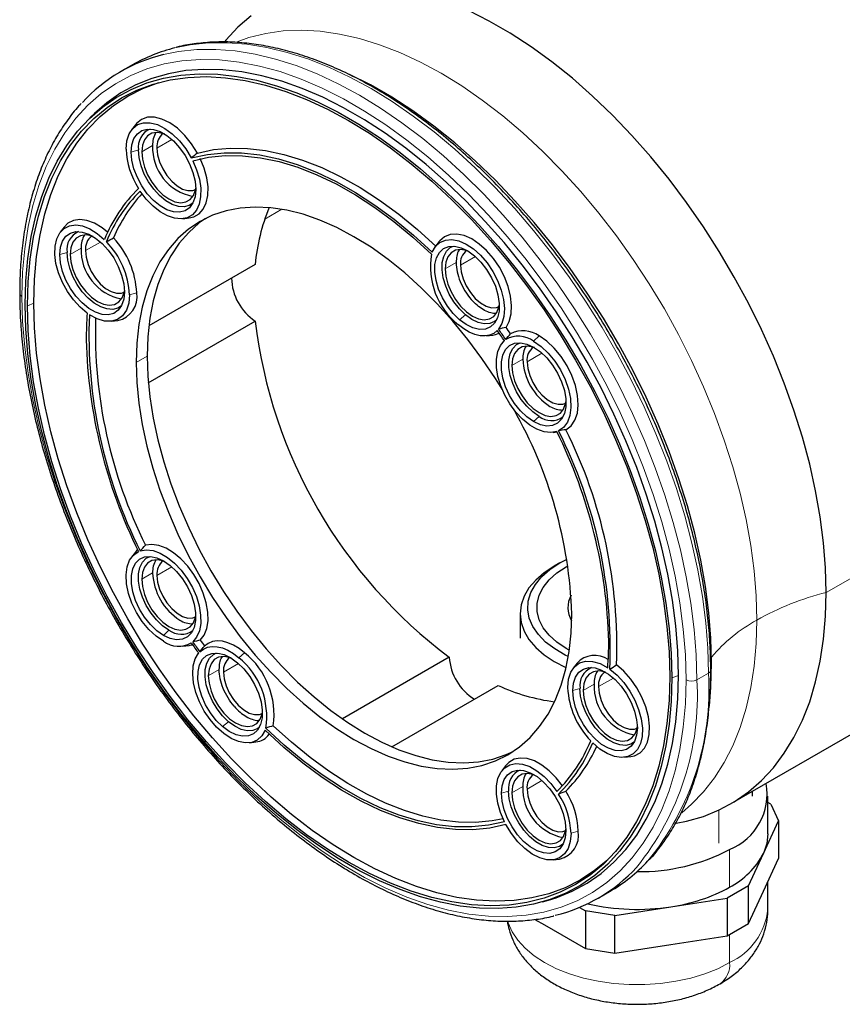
# Model space of a CAD drawing. Header units: millimetres. Extents: x 16 to 581, y 2 to 418.
# Tile 5 of 8: x 367 to 421, y 312 to 375. Entities that reach past the tile are written whole.
import ezdxf

# ---------------------------------------------------------------- set-up
doc = ezdxf.new("R2010")
doc.units = ezdxf.units.MM

msp = doc.modelspace()

# ---------------------------------------------------------------- linework, layer by layer
at = {"color": 7, "linetype": 'Continuous', "lineweight": 25}
for p, q in [((374.495, 372.551), (373.743, 372.117)), ((372.032, 369.398), (371.735, 369.112)), ((374.694, 368.671), (374.441, 368.338)), ((370.056, 362.012), (369.803, 361.679)), ((377.777, 362.559), (378.192, 362.611)), ((394.409, 361.066), (394.156, 360.733)), ((382.472, 359.586), (375.562, 355.598)), ((373.139, 355.899), (373.554, 355.952)), ((375.529, 351.906), (382.472, 355.914)), ((397.492, 354.954), (397.907, 355.006)), ((398.641, 354.668), (398.483, 354.459)), ((401.819, 348.68), (402.079, 348.713)), ((374.694, 340.909), (374.441, 340.576)), ((402.252, 340.205), (402.725, 340.454)), ((402.252, 340.205), (401.899, 340.001)), ((402.677, 339.96), (402.792, 340.025)), ((399.673, 336.898), (399.673, 335.325)), ((377.777, 334.796), (378.192, 334.849)), ((402.871, 334.546), (402.677, 334.653)), ((413.352, 324.548), (431.192, 334.847)), ((378.794, 334.337), (378.768, 334.302)), ((395.076, 334.082), (388.134, 330.074)), ((403.374, 333.69), (403.121, 333.357)), ((391.347, 328.257), (398.256, 332.246)), ((382.104, 328.523), (382.519, 328.575)), ((406.457, 327.577), (406.872, 327.63)), ((398.736, 327.03), (398.483, 326.697)), ((414.773, 325.059), (414.773, 325.368)), ((415.773, 322.609), (415.773, 325.059)), ((415.954, 324.537), (415.773, 324.641)), ((415.954, 324.537), (416.461, 323.445)), ((415.483, 321.339), (416.461, 323.445)), ((416.461, 323.445), (416.461, 320.996)), ((414.506, 319.233), (415.483, 321.339)), ((401.819, 320.918), (402.234, 320.97)), ((415.483, 318.889), (416.461, 320.996)), ((414.506, 319.233), (413.122, 318.434)), ((414.506, 316.783), (414.506, 319.233)), ((415.773, 317.71), (415.773, 319.513)), ((404.74, 318.422), (405.492, 318.856)), ((414.506, 316.783), (415.483, 318.889)), ((401.134, 318.186), (401.53, 318.3)), ((409.473, 317.869), (413.122, 318.434)), ((413.122, 318.434), (413.122, 315.984)), ((403.535, 317.827), (403.934, 317.597)), ((405.824, 317.305), (403.934, 317.597)), ((403.934, 317.597), (403.934, 315.148)), ((405.824, 317.305), (409.473, 317.869)), ((405.824, 314.855), (405.824, 317.305)), ((400.644, 317.047), (401.263, 316.69)), ((401.263, 316.69), (403.934, 315.148)), ((413.122, 315.984), (414.506, 316.783)), ((409.473, 315.42), (413.122, 315.984)), ((405.824, 314.855), (409.473, 315.42)), ((403.934, 315.148), (405.824, 314.855))]:
    msp.add_line(p, q, dxfattribs=at)
at = {"color": 7, "linetype": 'Continuous', "lineweight": 18}
for p, q in [((375.1, 366.907), (375.807, 367.315)), ((377.056, 367.709), (376.09, 367.152)), ((374.887, 367.029), (374.416, 366.893)), ((383.097, 362.541), (384.202, 363.179)), ((372.418, 361.05), (371.452, 360.492)), ((370.249, 360.369), (369.778, 360.233)), ((370.462, 360.247), (371.169, 360.655)), ((396.77, 360.104), (395.804, 359.547)), ((394.814, 359.302), (395.521, 359.71)), ((374.304, 357.621), (374.775, 357.757)), ((368.099, 357.067), (367.675, 356.903)), ((396.122, 356.323), (395.742, 356.002)), ((400.555, 354.607), (400.909, 354.947)), ((401.097, 353.83), (400.131, 353.273)), ((374.746, 353.23), (375.453, 353.638)), ((399.141, 353.028), (399.848, 353.436)), ((400.909, 349.721), (400.555, 349.381)), ((419.566, 338.283), (437.406, 348.582)), ((377.056, 339.947), (376.09, 339.389)), ((375.1, 339.144), (375.807, 339.553)), ((376.867, 335.838), (376.514, 335.497)), ((381.404, 334.048), (381.785, 334.368)), ((379.427, 332.87), (380.134, 333.279)), ((381.383, 333.673), (380.417, 333.115)), ((405.735, 332.728), (404.769, 332.17)), ((409.536, 332.738), (409.96, 332.901)), ((411.162, 332.615), (411.914, 333.049)), ((403.567, 332.048), (403.096, 331.912)), ((403.779, 331.925), (404.486, 332.333)), ((380.735, 329.891), (380.354, 329.571)), ((399.141, 325.265), (399.848, 325.674)), ((401.097, 326.068), (400.131, 325.51)), ((398.929, 325.388), (398.458, 325.252)), ((412.576, 324.144), (412.576, 321.997)), ((402.983, 322.639), (403.455, 322.775)), ((413.283, 319.139), (413.283, 321.589)), ((413.283, 316.077), (413.283, 314.24))]:
    msp.add_line(p, q, dxfattribs=at)
at = {"color": 7, "linetype": 'Continuous', "lineweight": 25, "flags": 128}
for points in [[(419.566, 338.283), (419.523, 339.878), (419.392, 341.516), (419.175, 343.192), (418.872, 344.897), (418.485, 346.626), (418.016, 348.371), (417.465, 350.125), (416.836, 351.88), (416.131, 353.63), (415.353, 355.367), (414.506, 357.084), (413.591, 358.774), (412.615, 360.43), (411.579, 362.046), (410.489, 363.614), (409.35, 365.129), (408.165, 366.583), (406.94, 367.972), (405.679, 369.289), (404.389, 370.529), (403.073, 371.686), (401.739, 372.757), (400.39, 373.737), (399.033, 374.621), (397.673, 375.406), (396.316, 376.088)], [(382.2, 375.733), (381.352, 374.995), (380.574, 374.156), (380.497, 374.062)], [(409.96, 332.901), (409.917, 334.485), (409.787, 336.113), (409.571, 337.777), (409.271, 339.471), (408.886, 341.188), (408.42, 342.921), (407.873, 344.663), (407.248, 346.407), (406.548, 348.145), (405.775, 349.871), (404.933, 351.576), (404.025, 353.255), (403.055, 354.901), (402.026, 356.505), (400.944, 358.063), (399.812, 359.568), (398.635, 361.013), (397.418, 362.392), (396.166, 363.7), (394.884, 364.932), (393.577, 366.082), (392.251, 367.145), (390.912, 368.118), (389.564, 368.996), (388.213, 369.776), (386.865, 370.454), (385.525, 371.028), (384.199, 371.495), (382.893, 371.854), (381.611, 372.102), (380.359, 372.24), (379.142, 372.266), (377.965, 372.18), (376.833, 371.982), (375.75, 371.674), (374.722, 371.257), (373.751, 370.732), (372.843, 370.101), (372.032, 369.398)], [(367.534, 356.985), (367.577, 358.514), (367.706, 359.987), (367.921, 361.397), (368.22, 362.74), (368.603, 364.009), (369.068, 365.2), (369.613, 366.307), (370.236, 367.326), (370.934, 368.252), (371.704, 369.082), (372.543, 369.813), (373.449, 370.442), (374.416, 370.965), (375.441, 371.381), (376.52, 371.688), (377.648, 371.885), (378.821, 371.97), (380.034, 371.945), (381.282, 371.808), (382.559, 371.56), (383.861, 371.202), (385.183, 370.737), (386.518, 370.165), (387.861, 369.489), (389.208, 368.712), (390.551, 367.837), (391.886, 366.867), (393.208, 365.807), (394.51, 364.661), (395.788, 363.433), (397.035, 362.13), (398.248, 360.755), (399.421, 359.315), (400.55, 357.816), (401.629, 356.263), (402.654, 354.663), (403.621, 353.024), (404.526, 351.35), (405.365, 349.65), (406.135, 347.931), (406.833, 346.198), (407.456, 344.461), (408.001, 342.725), (408.466, 340.997), (408.849, 339.286), (409.148, 337.597), (409.363, 335.939), (409.493, 334.317), (409.536, 332.738)], [(367.675, 356.903), (367.72, 358.453), (367.853, 359.945), (368.076, 361.371), (368.386, 362.728), (368.782, 364.007), (369.263, 365.205), (369.826, 366.315), (370.47, 367.334), (371.19, 368.257), (371.986, 369.079), (372.851, 369.797), (373.785, 370.409), (374.781, 370.912), (375.836, 371.302), (376.946, 371.58), (378.105, 371.743), (379.309, 371.791), (380.552, 371.724), (381.829, 371.542), (383.136, 371.245), (384.465, 370.836), (385.812, 370.315), (387.17, 369.685), (388.535, 368.949), (389.899, 368.11), (391.257, 367.172), (392.604, 366.137), (393.933, 365.012), (395.24, 363.8), (396.517, 362.508), (397.761, 361.139), (398.964, 359.701), (400.124, 358.2), (401.233, 356.641), (402.288, 355.032), (403.285, 353.379), (404.218, 351.69), (405.084, 349.972), (405.879, 348.231), (406.6, 346.477), (407.243, 344.715), (407.806, 342.954), (408.287, 341.201), (408.683, 339.464), (408.993, 337.75), (409.216, 336.067), (409.35, 334.421), (409.394, 332.819)], [(412.117, 333.697), (412.073, 335.31), (411.94, 336.968), (411.721, 338.663), (411.415, 340.388), (411.023, 342.137), (410.548, 343.902), (409.991, 345.676), (409.355, 347.452), (408.642, 349.222), (407.855, 350.98), (406.997, 352.717), (406.072, 354.427), (405.084, 356.103), (404.036, 357.737), (402.934, 359.324), (401.781, 360.856), (400.582, 362.327), (399.343, 363.732), (398.068, 365.064), (396.762, 366.319), (395.431, 367.49), (394.081, 368.573), (392.717, 369.564), (391.344, 370.458), (389.968, 371.252), (388.6, 371.941)], [(368.099, 357.067), (368.144, 358.611), (368.277, 360.098), (368.499, 361.52), (368.808, 362.871), (369.202, 364.146), (369.682, 365.34), (370.243, 366.447), (370.884, 367.462), (371.603, 368.381), (372.395, 369.201), (373.258, 369.917), (374.188, 370.527), (375.181, 371.027), (376.219, 371.413)], [(378.722, 366.829), (378.341, 367.433), (377.901, 367.975), (377.421, 368.435), (376.92, 368.795), (376.416, 369.04), (375.929, 369.16), (375.48, 369.152), (375.086, 369.014), (374.762, 368.754), (374.694, 368.671)], [(374.086, 367.084), (374.135, 367.615), (374.279, 368.068), (374.514, 368.426), (374.829, 368.673), (375.211, 368.8), (375.646, 368.801), (376.116, 368.677), (376.602, 368.433), (377.084, 368.078), (377.544, 367.626), (377.962, 367.097), (378.321, 366.51)], [(374.416, 366.893), (374.462, 367.37), (374.597, 367.774), (374.817, 368.086), (375.11, 368.293), (375.465, 368.385), (375.866, 368.36), (376.295, 368.218), (376.733, 367.965), (377.162, 367.612), (377.563, 367.174), (377.917, 366.672), (378.211, 366.126), (378.43, 365.561), (378.566, 365.001), (378.612, 364.471)], [(376.575, 368.068), (376.474, 368.103), (376.1, 368.168), (375.765, 368.119), (375.485, 367.957), (375.275, 367.691), (375.144, 367.335), (375.1, 366.907)], [(376.09, 367.152), (376.133, 366.716), (376.26, 366.257), (376.463, 365.799), (376.731, 365.37), (377.048, 364.995), (377.395, 364.696), (377.753, 364.489), (378.101, 364.387), (378.418, 364.396), (378.596, 364.46)], [(378.722, 366.829), (379.758, 367.049), (380.843, 367.15), (381.971, 367.133), (383.137, 366.997), (384.333, 366.742), (385.554, 366.372), (386.793, 365.887), (388.043, 365.29), (389.298, 364.584), (390.55, 363.773), (391.794, 362.862), (393.022, 361.855), (394.227, 360.757)], [(378.612, 364.471), (378.566, 363.994), (378.43, 363.591), (378.211, 363.279), (377.917, 363.072), (377.563, 362.979), (377.162, 363.004), (376.733, 363.146), (376.295, 363.4), (375.866, 363.753), (375.465, 364.19), (375.11, 364.692), (374.817, 365.238), (374.597, 365.803), (374.462, 366.363), (374.416, 366.893)], [(378.421, 363.572), (378.192, 363.422), (377.857, 363.335), (377.479, 363.359), (377.074, 363.493), (376.66, 363.732), (376.256, 364.065), (375.877, 364.478), (375.543, 364.952), (375.266, 365.467), (375.059, 366), (374.931, 366.529), (374.887, 367.029)], [(375.1, 366.907), (375.144, 366.427), (375.275, 365.92), (375.485, 365.411), (375.765, 364.927), (376.1, 364.49), (376.474, 364.123), (376.867, 363.845), (377.261, 363.669), (377.634, 363.604), (377.97, 363.654), (378.249, 363.816), (378.46, 364.081), (378.591, 364.437), (378.611, 364.541)], [(378.321, 366.51), (379.363, 366.742), (380.455, 366.852), (381.592, 366.841), (382.768, 366.708), (383.975, 366.455), (385.207, 366.082), (386.458, 365.592), (387.72, 364.988), (388.987, 364.272), (390.251, 363.449), (391.506, 362.523), (392.745, 361.5), (393.96, 360.385)], [(378.413, 366.333), (379.445, 366.561), (380.528, 366.67), (381.655, 366.658), (382.82, 366.526), (384.017, 366.275), (385.239, 365.905), (386.478, 365.419), (387.729, 364.82), (388.985, 364.11), (390.238, 363.294), (391.481, 362.377), (392.709, 361.362), (393.913, 360.257)], [(378.413, 366.333), (378.669, 365.728), (378.844, 365.122), (378.932, 364.537), (378.928, 363.995), (378.834, 363.516), (378.652, 363.119), (378.389, 362.819), (378.056, 362.627), (377.664, 362.549), (377.23, 362.59), (376.768, 362.747), (376.297, 363.015), (375.834, 363.383), (375.397, 363.838), (375.001, 364.362)], [(378.192, 362.611), (378.488, 362.684), (378.83, 362.882), (379.102, 363.188), (379.292, 363.592), (379.395, 364.079), (379.406, 364.631), (379.326, 365.229), (379.156, 365.851), (378.904, 366.474)], [(398.503, 351.492), (398.073, 352.181), (397.201, 353.479), (396.277, 354.724), (395.309, 355.91), (394.3, 357.029), (393.258, 358.074), (392.19, 359.039), (391.1, 359.918), (389.998, 360.705), (388.888, 361.396), (387.779, 361.987), (386.676, 362.472), (385.587, 362.851), (384.518, 363.12), (383.476, 363.278), (382.468, 363.323), (381.499, 363.256), (380.576, 363.076), (379.704, 362.786), (378.888, 362.386), (378.134, 361.88), (377.447, 361.269), (376.83, 360.559), (376.287, 359.754), (375.823, 358.858), (375.438, 357.877), (375.137, 356.816), (374.92, 355.684), (374.79, 354.486), (374.746, 353.23)], [(371.562, 356.424), (371.097, 356.816), (370.663, 357.294), (370.275, 357.839), (369.949, 358.43), (369.697, 359.043), (369.53, 359.656), (369.453, 360.244), (369.47, 360.785), (369.579, 361.258), (369.778, 361.644), (370.057, 361.929), (370.407, 362.102), (370.813, 362.156), (371.261, 362.09), (371.732, 361.904), (372.208, 361.607), (372.672, 361.211)], [(372.886, 361.687), (372.521, 361.979), (372.028, 362.273), (371.543, 362.453), (371.084, 362.513), (370.668, 362.449), (370.31, 362.265), (370.056, 362.012)], [(379.249, 362.58), (378.842, 362.288), (378.154, 361.678), (377.537, 360.968), (376.995, 360.162), (376.53, 359.266), (376.145, 358.285), (375.844, 357.225), (375.627, 356.092), (375.497, 354.894), (375.453, 353.638)], [(369.778, 360.233), (369.824, 360.711), (369.959, 361.114), (370.179, 361.426), (370.472, 361.633), (370.827, 361.726), (371.228, 361.7), (371.657, 361.558), (372.095, 361.305), (372.524, 360.952), (372.925, 360.515), (373.279, 360.012), (373.573, 359.466), (373.792, 358.901), (373.928, 358.341), (373.974, 357.811)], [(371.937, 361.409), (371.836, 361.444), (371.462, 361.508), (371.127, 361.459), (370.847, 361.297), (370.637, 361.032), (370.506, 360.676), (370.462, 360.247)], [(398.762, 355.505), (398.974, 355.895), (399.097, 356.375), (399.126, 356.927), (399.059, 357.529), (398.9, 358.159), (398.654, 358.793), (398.33, 359.409), (397.941, 359.982), (397.501, 360.492), (397.026, 360.919), (396.535, 361.247), (396.046, 361.464), (395.577, 361.562), (395.145, 361.537), (394.767, 361.39), (394.458, 361.127), (394.409, 361.066)], [(393.96, 360.385), (394.172, 360.755), (394.465, 361.022), (394.825, 361.175), (395.239, 361.208), (395.692, 361.121), (396.166, 360.916), (396.641, 360.601), (397.101, 360.189), (397.527, 359.696), (397.903, 359.139), (398.215, 358.542), (398.449, 357.927), (398.598, 357.318), (398.656, 356.738), (398.619, 356.209), (398.49, 355.753), (398.274, 355.387)], [(395.742, 356.002), (395.328, 356.409), (394.954, 356.889), (394.635, 357.421), (394.386, 357.982), (394.218, 358.546), (394.137, 359.091), (394.148, 359.591), (394.25, 360.025), (394.438, 360.373), (394.705, 360.622), (395.038, 360.759), (395.423, 360.779), (395.843, 360.681), (396.28, 360.469), (396.715, 360.152)], [(396.122, 356.323), (395.732, 356.707), (395.379, 357.16), (395.078, 357.662), (394.843, 358.191), (394.684, 358.724), (394.608, 359.238), (394.619, 359.71), (394.715, 360.119), (394.892, 360.448), (395.144, 360.683), (395.355, 360.784)], [(373.974, 357.811), (373.928, 357.334), (373.792, 356.931), (373.573, 356.619), (373.279, 356.412), (372.925, 356.319), (372.524, 356.344), (372.095, 356.487), (371.657, 356.74), (371.228, 357.093), (370.827, 357.53), (370.472, 358.032), (370.179, 358.578), (369.959, 359.143), (369.824, 359.703), (369.778, 360.233)], [(373.783, 356.912), (373.554, 356.763), (373.219, 356.675), (372.841, 356.699), (372.436, 356.833), (372.022, 357.072), (371.618, 357.405), (371.239, 357.818), (370.905, 358.292), (370.628, 358.807), (370.421, 359.341), (370.293, 359.869), (370.249, 360.369)], [(370.462, 360.247), (370.506, 359.767), (370.637, 359.26), (370.847, 358.752), (371.127, 358.267), (371.462, 357.83), (371.836, 357.463), (372.229, 357.185), (372.623, 357.009), (372.996, 356.944), (373.332, 356.994), (373.611, 357.156), (373.822, 357.421), (373.953, 357.777), (373.973, 357.882)], [(371.452, 360.492), (371.495, 360.057), (371.622, 359.597), (371.825, 359.139), (372.093, 358.71), (372.41, 358.335), (372.757, 358.036), (373.115, 357.829), (373.463, 357.727), (373.78, 357.736), (373.958, 357.8)], [(396.289, 360.464), (396.189, 360.499), (395.815, 360.563), (395.48, 360.514), (395.2, 360.352), (394.989, 360.086), (394.858, 359.73), (394.814, 359.302)], [(396.715, 360.152), (397.129, 359.745), (397.503, 359.265), (397.822, 358.733), (398.071, 358.172), (398.239, 357.608), (398.319, 357.063), (398.309, 356.563), (398.207, 356.13), (398.019, 355.781), (397.752, 355.532), (397.419, 355.395), (397.034, 355.375), (396.614, 355.474), (396.176, 355.685), (395.742, 356.002)], [(395.804, 359.547), (395.847, 359.111), (395.974, 358.652), (396.178, 358.194), (396.445, 357.765), (396.762, 357.39), (397.11, 357.091), (397.468, 356.884), (397.816, 356.782), (398.133, 356.791), (398.31, 356.855)], [(394.814, 359.302), (394.858, 358.822), (394.989, 358.315), (395.2, 357.806), (395.48, 357.322), (395.815, 356.885), (396.189, 356.518), (396.582, 356.24), (396.975, 356.064), (397.349, 355.999), (397.684, 356.049), (397.964, 356.211), (398.175, 356.476), (398.305, 356.832), (398.325, 356.937)], [(374.304, 357.621), (374.253, 357.079), (374.102, 356.618), (373.858, 356.259), (373.53, 356.015), (373.133, 355.898), (372.684, 355.912), (372.2, 356.057), (371.703, 356.326)], [(409.536, 332.738), (409.493, 331.209), (409.363, 329.736), (409.148, 328.326), (408.849, 326.983), (408.466, 325.714), (408.001, 324.523), (407.456, 323.416), (406.833, 322.397), (406.135, 321.471), (405.365, 320.64), (404.526, 319.91), (403.621, 319.281), (402.654, 318.758), (401.629, 318.342), (400.55, 318.035), (399.421, 317.838), (398.248, 317.753), (397.035, 317.778), (395.788, 317.915), (394.51, 318.163), (393.208, 318.52), (391.886, 318.986), (390.551, 319.558), (389.208, 320.234), (387.861, 321.011), (386.518, 321.886), (385.183, 322.856), (383.861, 323.916), (382.559, 325.062), (381.282, 326.29), (380.034, 327.593), (378.821, 328.968), (377.648, 330.408), (376.52, 331.907), (375.441, 333.46), (374.416, 335.06), (373.449, 336.699), (372.543, 338.373), (371.704, 340.073), (370.934, 341.792), (370.236, 343.525), (369.613, 345.262), (369.068, 346.998), (368.603, 348.726), (368.22, 350.437), (367.921, 352.126), (367.706, 353.784), (367.577, 355.406), (367.534, 356.985)], [(409.394, 332.819), (409.35, 331.27), (409.216, 329.778), (408.993, 328.352), (408.683, 326.995), (408.287, 325.716), (407.806, 324.518), (407.243, 323.407), (406.6, 322.389), (405.879, 321.466), (405.084, 320.644), (404.218, 319.926), (403.285, 319.314), (402.288, 318.811), (401.233, 318.42), (400.124, 318.143), (398.964, 317.98), (397.761, 317.932), (396.517, 317.999), (395.24, 318.181), (393.933, 318.478), (392.604, 318.887), (391.257, 319.408), (389.899, 320.038), (388.535, 320.774), (387.17, 321.613), (385.812, 322.551), (384.465, 323.586), (383.136, 324.711), (381.829, 325.923), (380.552, 327.215), (379.309, 328.584), (378.105, 330.022), (376.946, 331.523), (375.836, 333.082), (374.781, 334.691), (373.785, 336.344), (372.851, 338.033), (371.986, 339.751), (371.19, 341.491), (370.47, 343.246), (369.826, 345.008), (369.263, 346.769), (368.782, 348.522), (368.386, 350.259), (368.076, 351.973), (367.853, 353.656), (367.72, 355.302), (367.675, 356.903)], [(405.369, 320.919), (404.518, 320.214), (403.588, 319.604), (402.595, 319.104), (401.544, 318.714), (400.438, 318.438), (399.283, 318.275), (398.083, 318.227), (396.844, 318.294), (395.571, 318.476), (394.269, 318.771), (392.944, 319.179), (391.602, 319.698), (390.248, 320.326), (388.888, 321.059), (387.529, 321.896), (386.175, 322.831), (384.832, 323.862), (383.508, 324.983), (382.206, 326.191), (380.933, 327.479), (379.693, 328.843), (378.494, 330.276), (377.338, 331.773), (376.233, 333.326), (375.181, 334.93), (374.188, 336.577), (373.258, 338.26), (372.395, 339.973), (371.603, 341.707), (370.884, 343.456), (370.243, 345.211), (369.682, 346.966), (369.202, 348.713), (368.808, 350.445), (368.499, 352.153), (368.277, 353.831), (368.144, 355.471), (368.099, 357.067)], [(398.135, 355.967), (398.02, 355.879), (397.706, 355.75), (397.342, 355.731), (396.946, 355.824), (396.533, 356.024), (396.122, 356.323)], [(398.195, 355.298), (397.965, 355.115), (397.697, 354.997), (397.397, 354.945), (397.072, 354.961), (396.729, 355.045), (396.375, 355.194), (396.018, 355.406), (395.665, 355.675)], [(397.907, 355.006), (398.08, 355.04), (398.317, 355.128)], [(402.068, 348.737), (401.673, 348.669), (401.235, 348.719), (400.772, 348.886), (400.301, 349.162), (399.839, 349.538), (399.405, 349.999), (399.013, 350.528), (398.68, 351.105), (398.418, 351.709), (398.236, 352.316), (398.141, 352.903), (398.137, 353.449), (398.225, 353.934), (398.4, 354.338), (398.656, 354.646)], [(400.555, 349.381), (400.119, 349.686), (399.702, 350.083), (399.322, 350.555), (398.997, 351.082), (398.739, 351.641), (398.56, 352.206), (398.469, 352.754), (398.469, 353.261), (398.56, 353.703), (398.739, 354.063), (398.997, 354.324), (399.322, 354.475), (399.702, 354.509), (400.119, 354.424), (400.555, 354.226)], [(400.909, 349.721), (400.497, 350.009), (400.104, 350.384), (399.745, 350.829), (399.438, 351.327), (399.194, 351.854), (399.026, 352.388), (398.94, 352.905), (398.94, 353.383), (399.026, 353.801), (399.194, 354.14), (399.438, 354.387), (399.682, 354.51)], [(400.555, 354.607), (401.04, 354.271), (401.505, 353.835), (401.932, 353.318), (402.303, 352.74), (402.604, 352.125), (402.823, 351.496), (402.95, 350.88), (402.982, 350.301), (402.915, 349.782), (402.754, 349.345), (402.504, 349.006), (402.176, 348.78)], [(402.653, 348.859), (402.985, 349.108), (403.235, 349.47), (403.394, 349.933), (403.454, 350.478), (403.414, 351.083), (403.275, 351.724), (403.043, 352.377), (402.727, 353.015), (402.339, 353.613), (401.895, 354.148), (401.412, 354.598), (400.909, 354.947)], [(400.616, 354.19), (400.516, 354.225), (400.142, 354.289), (399.807, 354.24), (399.527, 354.078), (399.316, 353.812), (399.186, 353.456), (399.141, 353.028)], [(400.555, 354.226), (400.992, 353.921), (401.409, 353.524), (401.788, 353.051), (402.114, 352.524), (402.372, 351.966), (402.55, 351.4), (402.642, 350.852), (402.642, 350.346), (402.55, 349.903), (402.372, 349.543), (402.114, 349.282), (401.788, 349.132), (401.409, 349.098), (400.992, 349.182), (400.555, 349.381)], [(374.746, 353.23), (374.79, 351.923), (374.92, 350.574), (375.137, 349.192), (375.438, 347.784), (375.823, 346.359), (376.287, 344.926), (376.83, 343.494), (377.447, 342.071), (378.134, 340.668), (378.888, 339.291), (379.704, 337.95), (380.576, 336.652), (381.499, 335.407), (382.468, 334.221), (383.476, 333.102), (384.518, 332.057), (385.587, 331.092), (386.676, 330.213), (387.779, 329.426), (388.888, 328.735), (389.998, 328.145), (391.1, 327.659), (392.19, 327.28), (393.258, 327.011), (394.3, 326.854), (395.309, 326.808), (396.277, 326.876), (397.201, 327.055), (398.073, 327.345), (398.888, 327.745), (399.642, 328.252), (400.329, 328.862), (400.946, 329.572), (401.489, 330.377), (401.954, 331.273), (402.338, 332.255), (402.64, 333.315), (402.856, 334.447), (402.987, 335.645), (403.03, 336.901)], [(375.453, 353.638), (375.497, 352.331), (375.627, 350.983), (375.844, 349.6), (376.145, 348.192), (376.53, 346.767), (376.995, 345.334), (377.537, 343.902), (378.154, 342.48), (378.842, 341.076), (379.595, 339.699), (380.411, 338.358), (381.283, 337.061), (382.206, 335.815), (383.175, 334.629), (384.183, 333.51), (385.225, 332.465), (386.294, 331.5), (387.383, 330.621), (388.486, 329.834), (389.595, 329.143), (390.705, 328.553), (391.808, 328.067), (392.897, 327.688), (393.965, 327.419), (395.007, 327.262), (396.016, 327.216), (396.985, 327.284), (397.908, 327.463), (398.78, 327.754), (399.235, 327.96)], [(400.131, 353.273), (400.174, 352.837), (400.301, 352.378), (400.505, 351.92), (400.773, 351.491), (401.09, 351.116), (401.437, 350.817), (401.795, 350.61), (402.143, 350.508), (402.46, 350.517), (402.637, 350.581)], [(399.141, 353.028), (399.186, 352.548), (399.316, 352.041), (399.527, 351.532), (399.807, 351.048), (400.142, 350.611), (400.516, 350.244), (400.909, 349.966), (401.302, 349.79), (401.676, 349.725), (402.011, 349.775), (402.291, 349.937), (402.502, 350.202), (402.632, 350.558), (402.652, 350.662)], [(376.514, 335.116), (376.029, 335.452), (375.564, 335.888), (375.138, 336.405), (374.766, 336.982), (374.465, 337.598), (374.246, 338.227), (374.119, 338.843), (374.088, 339.422), (374.154, 339.941), (374.315, 340.378), (374.565, 340.717), (374.893, 340.943)], [(374.835, 341.067), (374.791, 341.024), (374.694, 340.909)], [(375.001, 340.986), (375.397, 341.054), (375.834, 341.004), (376.297, 340.837), (376.768, 340.561), (377.23, 340.185), (377.664, 339.724), (378.056, 339.195), (378.389, 338.618), (378.652, 338.014), (378.834, 337.407), (378.928, 336.82), (378.932, 336.273), (378.844, 335.789), (378.669, 335.385), (378.413, 335.077)], [(378.904, 335.185), (379.156, 335.516), (379.326, 335.942), (379.406, 336.447), (379.395, 337.013), (379.292, 337.618), (379.102, 338.242), (378.83, 338.862), (378.488, 339.455), (378.087, 340), (377.642, 340.477), (377.169, 340.869), (376.685, 341.161), (376.207, 341.344), (375.754, 341.41), (375.34, 341.357)], [(376.514, 335.497), (376.078, 335.802), (375.661, 336.199), (375.281, 336.672), (374.955, 337.199), (374.697, 337.757), (374.519, 338.323), (374.428, 338.871), (374.428, 339.377), (374.519, 339.82), (374.697, 340.18), (374.955, 340.441), (375.281, 340.591), (375.661, 340.625), (376.078, 340.541), (376.514, 340.342)], [(376.867, 335.838), (376.456, 336.125), (376.062, 336.5), (375.704, 336.946), (375.396, 337.443), (375.153, 337.971), (374.984, 338.504), (374.898, 339.022), (374.898, 339.5), (374.984, 339.917), (375.153, 340.257), (375.396, 340.503), (375.64, 340.626)], [(376.575, 340.306), (376.474, 340.341), (376.1, 340.406), (375.765, 340.356), (375.485, 340.194), (375.275, 339.929), (375.144, 339.573), (375.1, 339.144)], [(376.514, 340.342), (376.95, 340.037), (377.367, 339.64), (377.747, 339.168), (378.073, 338.641), (378.33, 338.082), (378.509, 337.517), (378.6, 336.969), (378.6, 336.462), (378.509, 336.019), (378.33, 335.66), (378.073, 335.399), (377.747, 335.248), (377.367, 335.214), (376.95, 335.299), (376.514, 335.497)], [(401.899, 340.001), (401.243, 339.569), (400.691, 339.092), (400.251, 338.577), (399.932, 338.034), (399.738, 337.471), (399.673, 336.898), (399.738, 336.326), (399.932, 335.763), (400.251, 335.219), (400.691, 334.705), (401.243, 334.228), (401.899, 333.796), (402.646, 333.418), (402.662, 333.411)], [(402.804, 334.122), (402.607, 334.217), (401.922, 334.613), (401.336, 335.059), (400.861, 335.546), (400.506, 336.067), (400.276, 336.61), (400.177, 337.167), (400.21, 337.726), (400.375, 338.277), (400.668, 338.81), (401.084, 339.316), (401.616, 339.783), (402.252, 340.205)], [(402.677, 334.653), (402.069, 335.058), (401.568, 335.508), (401.183, 335.995), (400.921, 336.509), (400.79, 337.039), (400.79, 337.574), (400.921, 338.104), (401.183, 338.618), (401.568, 339.105), (402.069, 339.555), (402.677, 339.96), (402.792, 340.025)], [(402.871, 334.546), (402.677, 334.653), (402.069, 335.058), (401.568, 335.508), (401.183, 335.995), (400.921, 336.509), (400.79, 337.039), (400.79, 337.574), (400.921, 338.104), (401.183, 338.618), (401.568, 339.105), (402.069, 339.555), (402.677, 339.96)], [(375.1, 339.144), (375.144, 338.665), (375.275, 338.158), (375.485, 337.649), (375.765, 337.164), (376.1, 336.727), (376.474, 336.361), (376.867, 336.082), (377.261, 335.907), (377.634, 335.842), (377.97, 335.892), (378.249, 336.053), (378.46, 336.319), (378.591, 336.675), (378.611, 336.779)], [(376.09, 339.389), (376.133, 338.954), (376.26, 338.494), (376.463, 338.037), (376.731, 337.608), (377.048, 337.233), (377.395, 336.933), (377.753, 336.726), (378.101, 336.625), (378.418, 336.634), (378.596, 336.698)], [(409.819, 323.301), (410.489, 323.432), (411.579, 323.742), (412.615, 324.162), (413.591, 324.691), (414.506, 325.326), (415.353, 326.064), (416.131, 326.903), (416.836, 327.838), (417.465, 328.868), (418.016, 329.986), (418.485, 331.188), (418.872, 332.47), (419.175, 333.826), (419.392, 335.251), (419.523, 336.739), (419.566, 338.283)], [(378.192, 334.849), (378.33, 334.874), (378.4, 334.892)], [(378.874, 334.425), (379.105, 334.608), (379.373, 334.726), (379.672, 334.778), (379.997, 334.762), (380.34, 334.678), (380.694, 334.529), (381.052, 334.317), (381.404, 334.048)], [(381.785, 334.368), (381.424, 334.645), (381.058, 334.864), (380.695, 335.021), (380.342, 335.112), (380.007, 335.136), (379.696, 335.091), (379.417, 334.98), (379.174, 334.804)], [(383.11, 329.338), (382.897, 328.968), (382.605, 328.701), (382.244, 328.548), (381.83, 328.515), (381.377, 328.602), (380.904, 328.807), (380.428, 329.122), (379.968, 329.534), (379.542, 330.027), (379.166, 330.584), (378.854, 331.181), (378.62, 331.796), (378.471, 332.405), (378.414, 332.985), (378.45, 333.514), (378.579, 333.97), (378.795, 334.336)], [(380.354, 329.571), (379.94, 329.978), (379.566, 330.458), (379.248, 330.99), (378.999, 331.55), (378.83, 332.115), (378.75, 332.66), (378.761, 333.16), (378.862, 333.593), (379.051, 333.942), (379.317, 334.19), (379.65, 334.328), (380.035, 334.348), (380.456, 334.249), (380.893, 334.038), (381.328, 333.721)], [(380.735, 329.891), (380.344, 330.276), (379.991, 330.729), (379.691, 331.231), (379.456, 331.76), (379.297, 332.293), (379.221, 332.807), (379.231, 333.279), (379.327, 333.688), (379.505, 334.017), (379.756, 334.252), (379.967, 334.353)], [(380.902, 334.032), (380.801, 334.067), (380.427, 334.132), (380.092, 334.082), (379.812, 333.921), (379.602, 333.655), (379.471, 333.299), (379.427, 332.87)], [(381.328, 333.721), (381.741, 333.314), (382.115, 332.834), (382.434, 332.302), (382.683, 331.741), (382.851, 331.176), (382.932, 330.632), (382.921, 330.132), (382.819, 329.698), (382.631, 329.35), (382.364, 329.101), (382.031, 328.964), (381.646, 328.944), (381.226, 329.042), (380.789, 329.254), (380.354, 329.571)], [(402.766, 332.102), (402.817, 332.644), (402.967, 333.105), (403.212, 333.464), (403.539, 333.707), (403.936, 333.825), (404.386, 333.811), (404.869, 333.666), (405.367, 333.397)], [(403.096, 331.912), (403.142, 332.389), (403.277, 332.792), (403.496, 333.104), (403.79, 333.311), (404.145, 333.404), (404.545, 333.379), (404.974, 333.236), (405.413, 332.983), (405.842, 332.63), (406.242, 332.193), (406.597, 331.69), (406.891, 331.145), (407.11, 330.58), (407.245, 330.02), (407.291, 329.49)], [(405.507, 333.299), (405.972, 332.907), (406.407, 332.428), (406.795, 331.884), (407.121, 331.293), (407.372, 330.68), (407.54, 330.067), (407.616, 329.479), (407.6, 328.938), (407.49, 328.465), (407.292, 328.079), (407.012, 327.794), (406.663, 327.621), (406.256, 327.566), (405.809, 327.633), (405.338, 327.819), (404.861, 328.116), (404.397, 328.512)], [(406.872, 327.63), (407.109, 327.682), (407.467, 327.866), (407.753, 328.164), (407.956, 328.565), (408.069, 329.053), (408.088, 329.61), (408.012, 330.216), (407.843, 330.848), (407.589, 331.482), (407.258, 332.094), (406.862, 332.662), (406.418, 333.164), (405.941, 333.581)], [(411.971, 330.9), (412.073, 332.135), (412.117, 333.697)], [(379.427, 332.87), (379.471, 332.391), (379.602, 331.884), (379.812, 331.375), (380.092, 330.89), (380.427, 330.453), (380.801, 330.087), (381.194, 329.809), (381.588, 329.633), (381.961, 329.568), (382.297, 329.618), (382.577, 329.779), (382.787, 330.045), (382.918, 330.401), (382.938, 330.505)], [(380.417, 333.115), (380.46, 332.68), (380.587, 332.22), (380.79, 331.763), (381.058, 331.334), (381.375, 330.959), (381.723, 330.659), (382.081, 330.453), (382.428, 330.351), (382.745, 330.36), (382.923, 330.424)], [(401.53, 318.3), (402.026, 318.457), (403.055, 318.874), (404.025, 319.399), (404.933, 320.03), (405.775, 320.763), (406.548, 321.596), (407.248, 322.526), (407.873, 323.548), (408.42, 324.659), (408.886, 325.853), (409.271, 327.127), (409.571, 328.474), (409.787, 329.889), (409.917, 331.367), (409.96, 332.901)], [(405.254, 333.087), (405.154, 333.122), (404.78, 333.187), (404.445, 333.137), (404.165, 332.975), (403.954, 332.71), (403.824, 332.354), (403.779, 331.925)], [(407.1, 328.59), (406.872, 328.441), (406.537, 328.353), (406.159, 328.377), (405.754, 328.511), (405.34, 328.75), (404.935, 329.083), (404.557, 329.496), (404.222, 329.97), (403.945, 330.486), (403.738, 331.019), (403.61, 331.547), (403.567, 332.048)], [(404.769, 332.17), (404.812, 331.735), (404.939, 331.275), (405.143, 330.817), (405.411, 330.389), (405.728, 330.014), (406.075, 329.714), (406.433, 329.507), (406.781, 329.406), (407.098, 329.415), (407.275, 329.479)], [(407.291, 329.49), (407.245, 329.012), (407.11, 328.609), (406.891, 328.297), (406.597, 328.09), (406.242, 327.997), (405.842, 328.023), (405.413, 328.165), (404.974, 328.418), (404.545, 328.771), (404.145, 329.208), (403.79, 329.711), (403.496, 330.256), (403.277, 330.822), (403.142, 331.381), (403.096, 331.912)], [(403.779, 331.925), (403.824, 331.445), (403.954, 330.938), (404.165, 330.43), (404.445, 329.945), (404.78, 329.508), (405.154, 329.142), (405.547, 328.863), (405.94, 328.687), (406.314, 328.623), (406.649, 328.672), (406.929, 328.834), (407.14, 329.1), (407.27, 329.456), (407.29, 329.56)], [(382.748, 329.536), (382.632, 329.448), (382.318, 329.319), (381.955, 329.3), (381.558, 329.393), (381.145, 329.593), (380.735, 329.891)], [(398.656, 323.39), (397.624, 323.162), (396.541, 323.053), (395.414, 323.065), (394.249, 323.197), (393.052, 323.448), (391.831, 323.818), (390.591, 324.304), (389.34, 324.903), (388.084, 325.613), (386.831, 326.429), (385.588, 327.346), (384.36, 328.361), (383.156, 329.466)], [(398.567, 323.58), (397.854, 323.444), (396.788, 323.346), (395.679, 323.364), (394.534, 323.499), (393.359, 323.749), (392.16, 324.114), (390.943, 324.591), (389.715, 325.178), (388.483, 325.871), (387.253, 326.668), (386.032, 327.563), (384.826, 328.552), (383.642, 329.629)], [(398.748, 323.213), (397.706, 322.981), (396.614, 322.871), (395.477, 322.882), (394.302, 323.015), (393.094, 323.268), (391.862, 323.641), (390.611, 324.131), (389.349, 324.735), (388.082, 325.451), (386.818, 326.274), (385.563, 327.2), (384.325, 328.223), (383.11, 329.338)], [(402.436, 325.716), (402.023, 326.245), (401.569, 326.703), (401.092, 327.071), (400.608, 327.338), (400.134, 327.492), (399.689, 327.529), (399.288, 327.447), (398.946, 327.25), (398.736, 327.03)], [(398.656, 323.39), (398.4, 323.995), (398.225, 324.601), (398.137, 325.186), (398.141, 325.728), (398.236, 326.207), (398.418, 326.604), (398.68, 326.904), (399.013, 327.096), (399.405, 327.174), (399.839, 327.133), (400.301, 326.976), (400.772, 326.708), (401.235, 326.34), (401.673, 325.885), (402.068, 325.36)], [(398.458, 325.252), (398.504, 325.729), (398.639, 326.132), (398.858, 326.444), (399.152, 326.651), (399.507, 326.744), (399.907, 326.719), (400.336, 326.576), (400.775, 326.323), (401.204, 325.97), (401.604, 325.533), (401.959, 325.031), (402.253, 324.485), (402.472, 323.92), (402.607, 323.36), (402.653, 322.83)], [(400.616, 326.427), (400.516, 326.462), (400.142, 326.527), (399.807, 326.477), (399.527, 326.316), (399.316, 326.05), (399.186, 325.694), (399.141, 325.265)], [(402.653, 322.83), (402.607, 322.353), (402.472, 321.949), (402.253, 321.637), (401.959, 321.43), (401.604, 321.337), (401.204, 321.363), (400.775, 321.505), (400.336, 321.758), (399.907, 322.111), (399.507, 322.548), (399.152, 323.051), (398.858, 323.597), (398.639, 324.162), (398.504, 324.722), (398.458, 325.252)], [(402.462, 321.931), (402.234, 321.781), (401.899, 321.693), (401.521, 321.717), (401.116, 321.852), (400.702, 322.091), (400.297, 322.424), (399.919, 322.836), (399.584, 323.311), (399.307, 323.826), (399.1, 324.359), (398.972, 324.888), (398.929, 325.388)], [(399.141, 325.265), (399.186, 324.786), (399.316, 324.279), (399.527, 323.77), (399.807, 323.285), (400.142, 322.848), (400.516, 322.482), (400.909, 322.204), (401.302, 322.028), (401.676, 321.963), (402.011, 322.013), (402.291, 322.174), (402.502, 322.44), (402.632, 322.796), (402.652, 322.9)], [(400.131, 325.51), (400.174, 325.075), (400.301, 324.615), (400.505, 324.158), (400.773, 323.729), (401.09, 323.354), (401.437, 323.054), (401.795, 322.848), (402.143, 322.746), (402.46, 322.755), (402.637, 322.819)], [(402.983, 322.639), (402.934, 322.108), (402.79, 321.655), (402.556, 321.297), (402.241, 321.05), (401.858, 320.923), (401.423, 320.922), (400.953, 321.046), (400.467, 321.29), (399.985, 321.645), (399.526, 322.096), (399.108, 322.626), (398.748, 323.213)], [(415.773, 322.609), (415.7, 321.968), (415.483, 321.339)]]:
    msp.add_lwpolyline(points, dxfattribs=at)
at = {"color": 7, "linetype": 'Continuous', "lineweight": 18, "flags": 128}
for points in [[(415.051, 336.493), (415.007, 338.067), (414.876, 339.685), (414.657, 341.34), (414.352, 343.025), (413.963, 344.733), (413.49, 346.456), (412.936, 348.187), (412.304, 349.919), (411.595, 351.644), (410.814, 353.355), (409.962, 355.044), (409.045, 356.705), (408.066, 358.329), (407.028, 359.911), (405.938, 361.443), (404.798, 362.919), (403.615, 364.333), (402.392, 365.678), (401.136, 366.949), (399.852, 368.14), (398.546, 369.246), (397.222, 370.263), (395.886, 371.186), (394.545, 372.011), (393.204, 372.734), (391.868, 373.353), (390.544, 373.865), (389.238, 374.268), (387.954, 374.559), (386.698, 374.739), (385.475, 374.805), (384.292, 374.757), (383.152, 374.597), (382.062, 374.324), (381.301, 374.055)], [(376.52, 373.227), (377.496, 373.422), (378.682, 373.548), (379.909, 373.561), (381.172, 373.463), (382.468, 373.254), (383.79, 372.934), (385.134, 372.505), (386.494, 371.969), (387.865, 371.327), (389.242, 370.582), (390.618, 369.738), (391.989, 368.797), (393.349, 367.763), (394.693, 366.64), (396.015, 365.433), (397.311, 364.147), (398.575, 362.785), (399.802, 361.355), (400.987, 359.861), (402.126, 358.31), (403.214, 356.707), (404.247, 355.059), (405.221, 353.373), (406.132, 351.654), (406.976, 349.911), (407.75, 348.149), (408.451, 346.375), (409.076, 344.597), (409.623, 342.822), (410.089, 341.057), (410.473, 339.308), (410.774, 337.583), (410.989, 335.888), (411.119, 334.23), (411.162, 332.615)], [(411.914, 333.049), (411.871, 334.664), (411.741, 336.322), (411.526, 338.017), (411.225, 339.742), (410.841, 341.491), (410.375, 343.256), (409.828, 345.031), (409.202, 346.809), (408.501, 348.583), (407.727, 350.345), (406.883, 352.088), (405.973, 353.807), (404.999, 355.493), (403.966, 357.141), (402.878, 358.744), (401.739, 360.295), (400.554, 361.789), (399.327, 363.219), (398.063, 364.581), (396.767, 365.867), (395.445, 367.074), (394.101, 368.197), (392.741, 369.231), (391.37, 370.172), (389.994, 371.016), (388.617, 371.761), (387.246, 372.403), (385.886, 372.939), (384.542, 373.368), (383.22, 373.688), (381.924, 373.897), (380.66, 373.995), (379.433, 373.982), (378.248, 373.856), (377.259, 373.658)], [(410.455, 332.615), (410.411, 334.237), (410.278, 335.902), (410.057, 337.606), (409.75, 339.34), (409.356, 341.097), (408.879, 342.871), (408.319, 344.654), (407.68, 346.439), (406.963, 348.217), (406.172, 349.983), (405.31, 351.729), (404.381, 353.448), (403.388, 355.132), (402.335, 356.774), (401.227, 358.369), (400.068, 359.908), (398.864, 361.387), (397.618, 362.799), (396.337, 364.138), (395.025, 365.398), (393.687, 366.575), (392.33, 367.664), (390.959, 368.659), (389.579, 369.558), (388.197, 370.356), (386.817, 371.05), (385.446, 371.638), (384.089, 372.116), (382.752, 372.483), (381.44, 372.738), (380.158, 372.878), (378.913, 372.905), (377.708, 372.817), (376.549, 372.615), (375.442, 372.299), (374.389, 371.872), (373.396, 371.335), (372.466, 370.69), (371.604, 369.939), (370.813, 369.086), (370.097, 368.135), (369.457, 367.088), (368.898, 365.952), (368.42, 364.729), (368.027, 363.426), (367.719, 362.047), (367.498, 360.598), (367.366, 359.086), (367.321, 357.516)], [(367.321, 357.516), (367.366, 355.895), (367.498, 354.229), (367.719, 352.525), (368.027, 350.791), (368.42, 349.034), (368.898, 347.26), (369.457, 345.477), (370.097, 343.693), (370.813, 341.914), (371.604, 340.148), (372.466, 338.402), (373.396, 336.684), (374.389, 335), (375.442, 333.357), (376.549, 331.763), (377.708, 330.223), (378.913, 328.744), (380.158, 327.332), (381.44, 325.993), (382.752, 324.733), (384.089, 323.556), (385.446, 322.467), (386.817, 321.472), (388.197, 320.573), (389.579, 319.775), (390.959, 319.081), (392.33, 318.493), (393.687, 318.015), (395.025, 317.648), (396.337, 317.394), (397.618, 317.253), (398.864, 317.227), (400.068, 317.315), (401.227, 317.517), (402.335, 317.832), (403.388, 318.259), (404.381, 318.796), (405.31, 319.442), (406.172, 320.192), (406.963, 321.045), (407.68, 321.996), (408.319, 323.043), (408.879, 324.179), (409.356, 325.402), (409.75, 326.705), (410.057, 328.084), (410.278, 329.533), (410.411, 331.045), (410.455, 332.615)], [(410.175, 323.98), (410.814, 324.524), (411.595, 325.333), (412.304, 326.239), (412.936, 327.241), (413.49, 328.333), (413.963, 329.51), (414.352, 330.768), (414.657, 332.101), (414.876, 333.504), (415.007, 334.97), (415.051, 336.493)], [(412.047, 333.646), (412.067, 333.664), (412.117, 333.697)], [(413.283, 314.24), (412.515, 313.847), (411.67, 313.51), (410.761, 313.235), (409.802, 313.025), (408.805, 312.883), (407.786, 312.812), (406.76, 312.812), (405.741, 312.883), (404.744, 313.025), (403.784, 313.235), (402.876, 313.51), (402.031, 313.847), (401.263, 314.24), (400.582, 314.684), (399.999, 315.171), (399.522, 315.696), (399.158, 316.25), (398.912, 316.825), (398.879, 316.937)]]:
    msp.add_lwpolyline(points, dxfattribs=at)
at = {"color": 7, "linetype": 'Continuous', "lineweight": 25}
for centre, radius, start, end in [((379.784, 363.349), 10.614, 103.7622, 119.88973), ((379.014, 362.984), 10.542, 103.68493, 137.47231), ((376.147, 367.22), 1.274, 113.46537, 188.60615), ((377.299, 367.391), 1.494, 148.70857, 182.92601), ((377.113, 367.271), 1.03, 126.73285, 186.62791), ((379.035, 367.185), 3.231, 177.69921, 259.02557), ((379.117, 367.27), 5.035, 182.11952, 212.96156), ((381.894, 357.444), 9.961, 134.65504, 157.78424), ((381.952, 357.339), 9.881, 134.69977, 157.77452), ((382.415, 357.454), 9.929, 137.27729, 157.1318), ((394.998, 358.465), 12.577, 157.45731, 174.88267), ((371.509, 360.56), 1.274, 113.46537, 188.60615), ((372.661, 360.731), 1.494, 148.70857, 182.92601), ((372.475, 360.611), 1.03, 126.73285, 186.62791), ((368.958, 357.355), 5.353, 2.84954, 44.05286), ((369.183, 357.482), 5.599, 2.81537, 43.1655), ((374.397, 360.525), 3.231, 177.69921, 259.02557), ((398.716, 359.468), 4.867, 170.66732, 231.18143), ((396.827, 359.666), 1.03, 126.73285, 186.62791), ((384.364, 358.776), 3.431, 181.27996, 236.52483), ((373.214, 357.497), 1.582, 282.42038, 9.45224), ((392.703, 354.719), 21.209, 175.3901, 180.05337), ((402.857, 355), 31.183, 177.56364, 206.70708), ((403.33, 355.238), 31.242, 178.41665, 206.37881), ((414.231, 359.696), 31.983, 186.79022, 233.20978), ((365.512, 331.645), 40.343, 34.75909, 35.89311), ((365.317, 331.533), 40.683, 34.74244, 35.89611), ((365.572, 331.681), 40.855, 34.96139, 35.67141), ((399.864, 353.512), 1.775, 53.93778, 117.13743), ((404.388, 355.53), 32.906, 181.44719, 206.31568), ((399.565, 353.264), 1.668, 53.59323, 119.34146), ((401.375, 353.504), 1.528, 149.10044, 182.53414), ((401.154, 353.392), 1.03, 126.73285, 186.62791), ((403.686, 353.611), 3.842, 182.60548, 237.39452), ((374.45, 335.961), 28.596, 1.88565, 29.81996), ((402.438, 351.662), 1.527, 237.46897, 270.89631), ((401.705, 350.757), 1.306, 232.47466, 305.45633), ((372.684, 334.249), 32.762, 1.49805, 26.2459), ((374.087, 334.637), 31.449, 357.56164, 26.72502), ((374.354, 334.775), 31.61, 357.83498, 26.45839), ((377.333, 339.62), 1.528, 149.10044, 182.53414), ((377.113, 339.508), 1.03, 126.73285, 186.62791), ((379.645, 339.727), 3.842, 182.60548, 237.39452), ((404.384, 337.306), 1.606, 149.9877, 212.21213), ((378.396, 337.779), 1.527, 237.46897, 270.89631), ((377.663, 336.873), 1.306, 232.47466, 305.45633), ((411.815, 358.226), 40.175, 214.99694, 215.66194), ((377.504, 336.459), 1.668, 233.59323, 299.34146), ((411.752, 358.19), 40.683, 214.74244, 215.89611), ((411.557, 358.078), 40.343, 214.75909, 215.89311), ((384.4, 335.086), 21.035, 355.39488, 0.05326), ((381.44, 333.234), 1.03, 126.73285, 186.62791), ((378.353, 330.255), 4.867, 350.66732, 51.18143), ((378.534, 330.361), 5.16, 351.83924, 50.9484), ((398.474, 334.274), 3.403, 183.23515, 238.9493), ((404.522, 332.638), 1.558, 55.59402, 137.51826), ((404.827, 332.238), 1.274, 113.46537, 188.60615), ((405.978, 332.41), 1.494, 148.70857, 182.92601), ((405.792, 332.289), 1.03, 126.73285, 186.62791), ((403.547, 343.654), 12.575, 245.12136, 262.53844), ((408.112, 332.368), 5.353, 182.84954, 224.05286), ((407.714, 332.204), 3.231, 177.69921, 259.02557), ((382.369, 329.815), 1.249, 276.90051, 323.98827), ((395.118, 332.384), 9.881, 314.69977, 337.77452), ((395.175, 332.278), 9.961, 314.65504, 337.78424), ((395.628, 332.365), 9.907, 315.16345, 335.64575), ((400.189, 325.579), 1.274, 113.46537, 188.60615), ((401.34, 325.75), 1.494, 148.70857, 182.92601), ((401.154, 325.629), 1.03, 126.73285, 186.62791), ((403.076, 325.544), 3.231, 177.69921, 259.02557), ((411.84, 325.186), 3.876, 291.86233, 10.26917), ((397.952, 322.453), 5.035, 2.11952, 32.96156), ((398.215, 322.588), 5.243, 2.04962, 32.173), ((401.891, 322.517), 1.585, 282.4955, 9.37713), ((407.458, 332.665), 12.515, 269.14593, 297.7427), ((410.863, 323.759), 5.216, 297.64491, 332.34888), ((400.154, 328.06), 10.64, 300.11661, 317.31985), ((399.469, 327.555), 10.542, 283.68493, 317.47231), ((407.937, 328.828), 11.066, 277.97733, 298.88884), ((407.278, 332.032), 14.332, 257.04596, 278.81005)]:
    msp.add_arc(centre, radius, start, end, dxfattribs=at)
at = {"color": 7, "linetype": 'Continuous', "lineweight": 18}
for centre, radius, start, end in [((367.425, 357.745), 0.251, 185.71069, 245.62396), ((423.888, 320.794), 18.016, 103.87986, 119.37344), ((420.22, 327.174), 10.656, 119.01301, 139.52021), ((411.815, 333.275), 0.247, 293.73775, 354.96475), ((393.49, 331.58), 17.703, 320.95543, 3.35179), ((394.253, 332.013), 17.691, 320.86558, 3.35919), ((410.808, 333.298), 0.769, 242.60967, 297.39033), ((411.451, 318.183), 4.347, 294.924, 353.75586), ((411.781, 314.092), 1.509, 305.70657, 5.61964)]:
    msp.add_arc(centre, radius, start, end, dxfattribs=at)
at = {"color": 7, "linetype": 'Continuous', "lineweight": 25}
for points, knots in [([(412.06, 333.253), (412.058, 333.521), (412.052, 334.298), (411.981, 335.614), (411.823, 337.211), (411.586, 338.837), (411.272, 340.487), (410.884, 342.156), (410.421, 343.836), (409.886, 345.523), (409.281, 347.211), (408.607, 348.893), (407.868, 350.563), (407.066, 352.217), (406.204, 353.847), (405.285, 355.449), (404.311, 357.016), (403.287, 358.543), (402.217, 360.025), (401.103, 361.457), (399.949, 362.833), (398.761, 364.148), (397.541, 365.399), (396.294, 366.58), (395.024, 367.687), (393.737, 368.716), (392.435, 369.665), (391.124, 370.528), (389.808, 371.303), (388.492, 371.987), (387.18, 372.577), (385.877, 373.072), (384.587, 373.468), (383.316, 373.765), (382.068, 373.961), (380.847, 374.054), (379.659, 374.049), (378.512, 373.929), (377.741, 373.807), (377.366, 373.696), (377.346, 373.69)], [0, 0, 0, 0, 0.014424, 0.041794, 0.069161, 0.096522, 0.123878, 0.151227, 0.178571, 0.205909, 0.233242, 0.260571, 0.287896, 0.315219, 0.342541, 0.369862, 0.397183, 0.424505, 0.451828, 0.479155, 0.506485, 0.53382, 0.56116, 0.588506, 0.615859, 0.64322, 0.670589, 0.697965, 0.725349, 0.752738, 0.780131, 0.807522, 0.834905, 0.862272, 0.889612, 0.916913, 0.944162, 0.971347, 0.998461, 1, 1, 1, 1]), ([(371.171, 370.045), (371.145, 370.02), (370.858, 369.734), (370.37, 369.105), (369.714, 368.157), (369.134, 367.117), (368.625, 366.001), (368.189, 364.811), (367.828, 363.551), (367.545, 362.225), (367.339, 360.839), (367.214, 359.423), (367.177, 358.371), (367.175, 357.806), (367.175, 357.72)], [0, 0, 0, 0, 0.009471, 0.106476, 0.203707, 0.301187, 0.39891, 0.496848, 0.59496, 0.693204, 0.791538, 0.889929, 0.983216, 1, 1, 1, 1]), ([(395.725, 360.531), (395.716, 360.52), (395.635, 360.422), (395.552, 360.15), (395.531, 359.857), (395.521, 359.71)], [0, 0, 0, 0, 0.058683, 0.529341, 1, 1, 1, 1]), ([(395.521, 359.71), (395.521, 359.334), (395.613, 358.906), (395.955, 358.069), (396.204, 357.661), (396.494, 357.325)], [0, 0, 0, 0, 0.5, 0.5, 1, 1, 1, 1]), ([(367.175, 357.72), (367.177, 357.452), (367.184, 356.676), (367.254, 355.359), (367.413, 353.763), (367.65, 352.136), (367.963, 350.486), (368.352, 348.818), (368.814, 347.137), (369.349, 345.45), (369.955, 343.763), (370.628, 342.081), (371.367, 340.41), (372.169, 338.757), (373.031, 337.126), (373.951, 335.525), (374.924, 333.958), (375.948, 332.43), (377.019, 330.948), (378.133, 329.517), (379.286, 328.141), (380.475, 326.825), (381.695, 325.575), (382.941, 324.394), (384.211, 323.286), (385.499, 322.257), (386.8, 321.309), (388.111, 320.446), (389.427, 319.671), (390.744, 318.986), (392.056, 318.396), (393.359, 317.901), (394.648, 317.505), (395.919, 317.208), (397.168, 317.012), (398.388, 316.919), (399.577, 316.925), (400.723, 317.044), (401.49, 317.165), (401.861, 317.275), (401.877, 317.279)], [0, 0, 0, 0, 0.014428, 0.041807, 0.069183, 0.096554, 0.123918, 0.151277, 0.178629, 0.205976, 0.233318, 0.260655, 0.28799, 0.315322, 0.342652, 0.369982, 0.397312, 0.424643, 0.451975, 0.479311, 0.50665, 0.533993, 0.561342, 0.588697, 0.616059, 0.643429, 0.670806, 0.698192, 0.725584, 0.752983, 0.780384, 0.807784, 0.835176, 0.862552, 0.889901, 0.917211, 0.944469, 0.971663, 0.998786, 1, 1, 1, 1]), ([(398.081, 356.413), (398.069, 356.411), (397.946, 356.392), (397.67, 356.466), (397.274, 356.634), (397.01, 356.838), (396.879, 356.941)], [0, 0, 0, 0, 0.0328788, 0.3552525, 0.6776263, 1, 1, 1, 1]), ([(380.134, 333.279), (380.144, 333.425), (380.164, 333.719), (380.247, 333.991), (380.328, 334.089), (380.337, 334.1)], [0, 0, 0, 0, 0.470753, 0.941505, 1, 1, 1, 1]), ([(381.107, 330.893), (380.816, 331.23), (380.567, 331.637), (380.226, 332.474), (380.134, 332.903), (380.134, 333.279)], [0, 0, 0, 0, 0.5, 0.5, 1, 1, 1, 1]), ([(408.049, 320.912), (408.08, 320.943), (408.372, 321.234), (408.866, 321.868), (409.521, 322.817), (410.101, 323.857), (410.611, 324.972), (411.046, 326.163), (411.407, 327.423), (411.691, 328.748), (411.897, 330.134), (412.022, 331.551), (412.058, 332.602), (412.06, 333.167), (412.06, 333.253)], [0, 0, 0, 0, 0.011401, 0.108217, 0.205258, 0.302549, 0.400081, 0.497828, 0.595749, 0.693802, 0.791944, 0.890143, 0.983249, 1, 1, 1, 1]), ([(381.491, 330.509), (381.623, 330.407), (381.886, 330.203), (382.283, 330.035), (382.558, 329.96), (382.682, 329.98), (382.693, 329.981)], [0, 0, 0, 0, 0.322296, 0.644591, 0.966887, 1, 1, 1, 1]), ([(412.662, 312.866), (412.813, 312.957), (413.226, 313.207), (413.813, 313.659), (414.394, 314.227), (414.862, 314.818), (415.236, 315.444), (415.527, 316.121), (415.708, 316.841), (415.786, 317.384), (415.768, 317.67), (415.766, 317.707)], [0, 0, 0, 0, 0.08526, 0.233833, 0.363678, 0.489022, 0.610394, 0.728714, 0.856925, 0.981487, 1, 1, 1, 1]), ([(398.844, 316.939), (398.877, 316.753), (398.951, 316.331), (399.188, 315.703), (399.525, 315.058), (399.957, 314.454), (400.478, 313.892), (401.087, 313.374), (401.783, 312.908), (402.56, 312.5), (403.405, 312.157), (404.302, 311.886), (405.236, 311.69), (406.194, 311.569), (407.162, 311.523), (408.133, 311.552), (409.096, 311.656), (410.041, 311.836), (410.96, 312.096), (411.846, 312.43), (412.389, 312.72), (412.662, 312.866)], [0, 0, 0, 0, 0.036495, 0.083044, 0.129985, 0.177861, 0.227164, 0.278249, 0.331192, 0.385692, 0.441146, 0.49684, 0.55238, 0.607693, 0.66286, 0.71804, 0.773404, 0.82912, 0.885397, 0.942401, 1, 1, 1, 1])]:
    msp.add_open_spline(points, degree=3, knots=knots, dxfattribs=at)
for points in [[(378.722, 366.829), (378.588, 366.723), (378.455, 366.617), (378.321, 366.51)], [(372.805, 361.076), (372.958, 361.155), (373.112, 361.234), (373.267, 361.312)], [(396.879, 356.941), (396.746, 357.054), (396.617, 357.183), (396.494, 357.325)], [(398.762, 355.505), (398.599, 355.465), (398.437, 355.426), (398.274, 355.387)], [(398.748, 354.718), (398.85, 354.843), (398.952, 354.967), (399.055, 355.092)], [(402.653, 348.859), (402.494, 348.833), (402.335, 348.806), (402.176, 348.78)], [(375.001, 340.986), (375.114, 341.11), (375.227, 341.234), (375.34, 341.357)], [(378.904, 335.185), (378.74, 335.148), (378.577, 335.112), (378.413, 335.077)], [(378.874, 334.425), (378.974, 334.552), (379.074, 334.678), (379.174, 334.804)], [(405.507, 333.299), (405.652, 333.393), (405.797, 333.487), (405.941, 333.581)], [(381.107, 330.893), (381.229, 330.752), (381.358, 330.623), (381.491, 330.509)], [(383.642, 329.629), (383.48, 329.574), (383.318, 329.52), (383.156, 329.466)], [(402.176, 325.192), (402.335, 325.255), (402.494, 325.317), (402.653, 325.38)]]:
    msp.add_open_spline(points, degree=3, dxfattribs=at)

doc.saveas('drawing.dxf')
